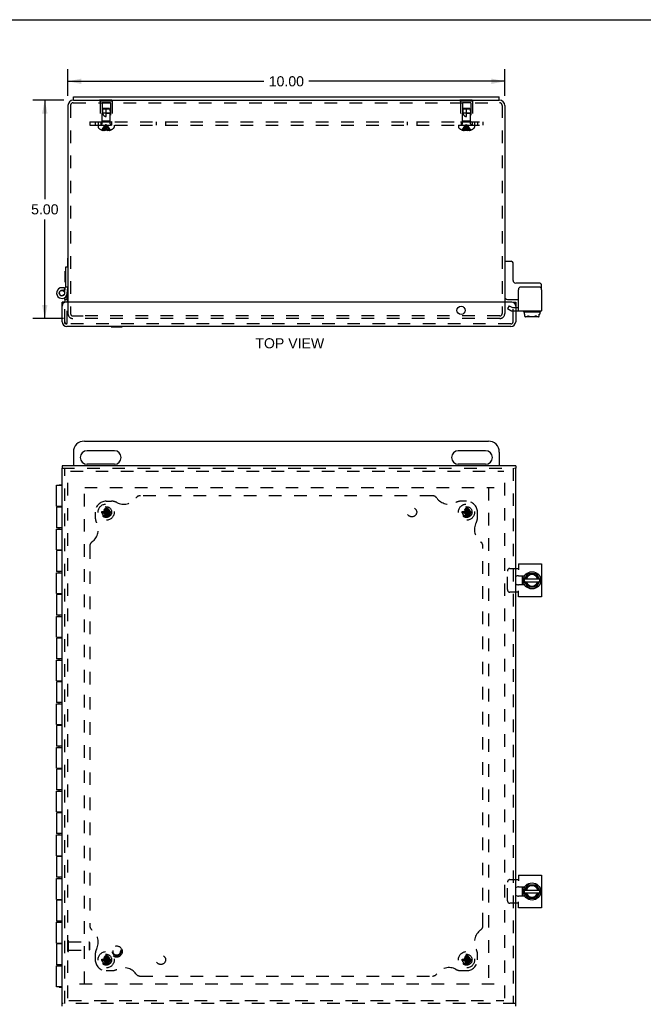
# Model space of a CAD drawing. Header units: inches. Extents: x 0 to 52.3, y 0 to 33.8.
# Tile 3 of 6: x 11.9 to 26.2, y 11.3 to 33.8. Entities that reach past the tile are written whole.
import ezdxf

# ---------------------------------------------------------------- set-up
doc = ezdxf.new("R2010")
doc.units = ezdxf.units.IN
doc.header["$LTSCALE"] = 2.876923
doc.header["$MEASUREMENT"] = 0
doc.linetypes.add('HIDDEN', pattern=[0.2, 0.1, -0.1])
doc.layers.get('0').update_dxf_attribs({"linetype": 'CONTINUOUS'})
for name, color, linetype in [('DEFAULT_2', 8, 'HIDDEN'), ('DIMENSIONS', 7, 'CONTINUOUS'), ('DOOR_ASSEMBLY', 7, 'CONTINUOUS'), ('SUBPANEL', 7, 'CONTINUOUS')]:
    doc.layers.add(name, color=color, linetype=linetype)
doc.styles.get("Standard").update_dxf_attribs({"font": 'arial.ttf'})
doc.dimstyles.new('DIMSTYLE_1', dxfattribs={"dimtxt": 0.230769, "dimasz": 0.307692, "dimexe": 0.09, "dimexo": 0.07, "dimgap": 0.0375, "dimtad": 0, "dimtih": 1, "dimtoh": 1, "dimzin": 4, "dimdsep": 46, "dimtxsty": 'Standard', "dimblk": '_FILLED', "dimblk1": '_FILLED', "dimblk2": '_FILLED', "dimcen": 0.09, "dimazin": 1, "dimtfac": 1, "dimtdec": 3, "dimtofl": 0, "dimtmove": 0, "dimatfit": 3, "dimldrblk": '_FILLED', "dimfxl": 0, "dimtolj": 1, "dimtzin": 4, "dimarcsym": 0})

# ---------------------------------------------------------------- blocks, each defined once
blk = doc.blocks.new('_FILLED')
at = {"color": 0, "linetype": 'ByBlock'}
blk.add_solid([(0, 0), (-1, 0.2), (-1, -0.2)], dxfattribs=at)
blk = doc.blocks.new('*D4')
at = {"layer": 'DIMENSIONS', "color": 2, "linetype": 'Continuous'}
for p, q in [((12.886, 32.004), (12.175, 32.004)), ((12.452, 32.004), (12.452, 29.734)), ((12.452, 27.004), (12.452, 29.273)), ((12.878, 27.004), (12.175, 27.004))]:
    blk.add_line(p, q, dxfattribs=at)
at = {"layer": 'DIMENSIONS', "color": 2, "linetype": 'Continuous', "xscale": 0.3076923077, "yscale": 0.3076923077, "zscale": 0.3076923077}
for p, rotation in [((12.452, 32.004), 90), ((12.452, 27.004), 270)]:
    blk.add_blockref('_FILLED', p, dxfattribs=dict(at, rotation=rotation))
at = {"layer": 'DIMENSIONS', "color": 2, "linetype": 'Continuous', "insert": (12.452, 29.619), "char_height": 0.2308, "width": 0.62711, "attachment_point": 2, "line_spacing_factor": 0.9}
blk.add_mtext('5.00', dxfattribs=at)
blk = doc.blocks.new('*D10')
at = {"layer": 'DIMENSIONS', "color": 2, "linetype": 'Continuous'}
for p, q in [((12.982, 32.099), (12.982, 32.713)), ((22.982, 32.099), (22.982, 32.713)), ((12.982, 32.436), (17.463, 32.436)), ((22.982, 32.436), (18.5, 32.436))]:
    blk.add_line(p, q, dxfattribs=at)
at = {"layer": 'DIMENSIONS', "color": 2, "linetype": 'Continuous', "xscale": 0.3076923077, "yscale": 0.3076923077, "zscale": 0.3076923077, "rotation": 180}
blk.add_blockref('_FILLED', (12.982, 32.436), dxfattribs=at)
at = {"layer": 'DIMENSIONS', "color": 2, "linetype": 'Continuous', "xscale": 0.3076923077, "yscale": 0.3076923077, "zscale": 0.3076923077}
blk.add_blockref('_FILLED', (22.982, 32.436), dxfattribs=at)
at = {"layer": 'DIMENSIONS', "color": 2, "linetype": 'Continuous', "insert": (17.982, 32.551), "char_height": 0.2308, "width": 0.80641, "attachment_point": 2, "line_spacing_factor": 0.9}
blk.add_mtext('10.00', dxfattribs=at)

msp = doc.modelspace()

# ---------------------------------------------------------------- linework, layer by layer
at = {"color": 7, "linetype": 'Continuous'}
for p, q in [((0, 33.846), (52.308, 33.846)), ((13.107, 32.004), (13.107, 32.079)), ((22.857, 32.004), (22.857, 32.079)), ((13.107, 32.004), (22.857, 32.004)), ((12.978, 28.181), (12.978, 28.382)), ((12.978, 28.382), (12.982, 28.382)), ((22.992, 28.316), (23.132, 28.316)), ((23.172, 27.876), (23.172, 28.276)), ((23.177, 28.163), (23.172, 28.163)), ((23.177, 27.907), (23.177, 28.163)), ((23.177, 27.907), (23.172, 27.907)), ((23.765, 27.816), (23.232, 27.816)), ((23.825, 27.664), (23.825, 27.756)), ((23.042, 27.441), (23.294, 27.441)), ((23.232, 27.253), (23.294, 27.253)), ((23.409, 27.164), (23.409, 27.168)), ((23.419, 27.154), (23.795, 27.154)), ((23.428, 27.154), (23.428, 27.105)), ((23.428, 27.105), (23.444, 27.105)), ((23.444, 27.052), (23.444, 27.105)), ((23.769, 27.105), (23.786, 27.105)), ((23.769, 27.052), (23.769, 27.105)), ((23.786, 27.154), (23.786, 27.105)), ((23.805, 27.164), (23.805, 27.168)), ((23.748, 27.044), (23.466, 27.044)), ((13.357, 24.196), (22.607, 24.196)), ((13.107, 23.946), (13.107, 23.634)), ((13.419, 23.978), (14.044, 23.978)), ((21.919, 23.978), (22.544, 23.978)), ((22.857, 23.946), (22.857, 23.634)), ((14.044, 23.665), (13.419, 23.665)), ((22.544, 23.665), (21.919, 23.665)), ((23.388, 20.904), (23.388, 21.114)), ((23.429, 21.014), (23.513, 21.16)), ((23.513, 20.857), (23.429, 21.004)), ((23.444, 21.041), (23.769, 21.041)), ((23.444, 20.977), (23.769, 20.977)), ((23.522, 21.165), (23.691, 21.165)), ((23.7, 21.16), (23.785, 21.014)), ((23.785, 21.004), (23.7, 20.857)), ((23.691, 20.852), (23.522, 20.852)), ((23.388, 13.779), (23.388, 13.989)), ((23.429, 13.889), (23.513, 14.035)), ((23.522, 14.04), (23.691, 14.04)), ((23.7, 14.035), (23.785, 13.889)), ((23.513, 13.732), (23.429, 13.879)), ((23.444, 13.916), (23.769, 13.916)), ((23.444, 13.852), (23.769, 13.852)), ((23.785, 13.879), (23.7, 13.732)), ((23.691, 13.727), (23.522, 13.727))]:
    msp.add_line(p, q, dxfattribs=at)
at = {"color": 3, "linetype": 'Continuous'}
for p, q in [((13.107, 32.079), (22.857, 32.079)), ((12.982, 31.884), (12.982, 27.379)), ((13.107, 32.004), (13.102, 32.004)), ((22.862, 32.004), (22.857, 32.004)), ((22.982, 31.884), (22.982, 27.379)), ((23.294, 27.178), (23.294, 27.664)), ((23.765, 27.724), (23.354, 27.724)), ((23.825, 27.664), (23.825, 27.178)), ((23.232, 27.178), (23.825, 27.178)), ((23.232, 21.28), (23.294, 21.28)), ((23.294, 21.384), (23.825, 21.384)), ((23.294, 21.384), (23.294, 21.249)), ((23.825, 21.384), (23.825, 20.634)), ((23.297, 21.114), (23.439, 21.114)), ((23.294, 20.634), (23.294, 20.769)), ((23.439, 20.904), (23.297, 20.904)), ((23.294, 20.738), (23.232, 20.738)), ((23.825, 20.634), (23.294, 20.634)), ((23.294, 14.259), (23.825, 14.259)), ((23.294, 14.259), (23.294, 14.124)), ((23.825, 14.259), (23.825, 13.509)), ((23.232, 14.155), (23.294, 14.155)), ((23.297, 13.989), (23.439, 13.989)), ((23.439, 13.779), (23.297, 13.779)), ((23.294, 13.613), (23.232, 13.613)), ((23.294, 13.509), (23.294, 13.644)), ((23.825, 13.509), (23.294, 13.509))]:
    msp.add_line(p, q, dxfattribs=at)
at = {"color": 7, "linetype": 'Continuous'}
for points in [[(23.444, 27.052), (23.447, 27.051), (23.449, 27.05), (23.452, 27.049), (23.454, 27.049), (23.456, 27.048), (23.459, 27.048), (23.461, 27.048), (23.464, 27.047), (23.466, 27.047), (23.469, 27.047), (23.471, 27.047), (23.474, 27.047), (23.476, 27.047), (23.479, 27.047), (23.481, 27.048), (23.484, 27.048), (23.487, 27.049), (23.489, 27.049), (23.492, 27.05), (23.494, 27.051), (23.497, 27.051), (23.499, 27.053), (23.502, 27.054), (23.504, 27.055), (23.507, 27.057), (23.509, 27.059), (23.511, 27.061), (23.513, 27.064)], [(23.513, 27.064), (23.514, 27.064), (23.515, 27.065), (23.515, 27.065), (23.516, 27.065), (23.517, 27.066), (23.518, 27.065), (23.519, 27.065), (23.52, 27.065), (23.521, 27.064), (23.522, 27.064)], [(23.522, 27.064), (23.527, 27.061), (23.531, 27.059), (23.536, 27.057), (23.541, 27.055), (23.546, 27.054), (23.551, 27.052), (23.556, 27.051), (23.562, 27.05), (23.567, 27.05), (23.572, 27.049), (23.578, 27.048), (23.583, 27.048), (23.589, 27.048), (23.594, 27.047), (23.599, 27.047), (23.605, 27.047), (23.61, 27.047), (23.615, 27.047), (23.62, 27.047), (23.625, 27.048), (23.63, 27.048), (23.635, 27.048), (23.64, 27.049), (23.644, 27.049), (23.649, 27.05), (23.654, 27.051), (23.659, 27.052), (23.664, 27.053), (23.668, 27.054), (23.673, 27.055), (23.678, 27.057), (23.682, 27.059), (23.687, 27.061), (23.691, 27.064)], [(23.7, 27.064), (23.699, 27.064), (23.699, 27.065), (23.698, 27.065), (23.697, 27.065), (23.696, 27.066), (23.695, 27.065), (23.694, 27.065), (23.693, 27.065), (23.692, 27.064), (23.691, 27.064)], [(23.7, 27.064), (23.702, 27.061), (23.704, 27.059), (23.707, 27.057), (23.709, 27.055), (23.712, 27.053), (23.715, 27.052), (23.719, 27.051), (23.722, 27.05), (23.726, 27.049), (23.73, 27.048), (23.734, 27.048), (23.738, 27.047), (23.742, 27.047), (23.746, 27.047), (23.75, 27.048), (23.754, 27.048), (23.758, 27.049), (23.762, 27.05), (23.766, 27.051), (23.769, 27.052)], [(23.444, 27.052), (23.446, 27.051), (23.448, 27.05), (23.45, 27.049), (23.452, 27.048), (23.455, 27.047), (23.457, 27.046), (23.459, 27.045), (23.461, 27.045), (23.464, 27.044), (23.466, 27.044)], [(23.748, 27.044), (23.751, 27.045), (23.755, 27.046), (23.759, 27.047), (23.762, 27.048), (23.766, 27.05), (23.769, 27.052)]]:
    msp.add_lwpolyline(points, dxfattribs=at)
for centre in [(23.607, 21.009), (23.607, 13.884)]:
    msp.add_circle(centre, 0.198, dxfattribs=at)
at = {"color": 3, "linetype": 'Continuous'}
for centre, radius, start, end in [((13.102, 31.884), 0.12, 90, 180), ((22.862, 31.884), 0.12, 0, 90), ((23.354, 27.664), 0.06, 90, 180), ((23.765, 27.664), 0.06, 0, 90), ((23.297, 21.009), 0.105, 90, 128.2859), ((23.297, 21.009), 0.105, 231.7141, 270), ((23.297, 13.884), 0.105, 90, 128.2859), ((23.297, 13.884), 0.105, 231.7141, 270)]:
    msp.add_arc(centre, radius, start, end, dxfattribs=at)
at = {"color": 7, "linetype": 'Continuous'}
for centre, radius, start, end in [((22.992, 28.306), 0.01, 90, 180), ((23.132, 28.276), 0.04, 0, 90), ((23.232, 27.876), 0.06, 180, 270), ((23.765, 27.756), 0.06, 0, 90), ((23.042, 27.501), 0.06, 180, 270), ((23.419, 27.168), 0.01, 90, 180), ((23.419, 27.164), 0.01, 180, 270), ((23.795, 27.168), 0.01, 0, 90), ((23.795, 27.164), 0.01, 270, 360), ((13.357, 23.946), 0.25, 90, 180), ((22.607, 23.946), 0.25, 0, 90), ((13.419, 23.821), 0.156, 90, 270), ((14.044, 23.821), 0.156, 270, 90), ((21.919, 23.821), 0.156, 90, 270), ((22.544, 23.821), 0.156, 270, 90), ((23.607, 21.009), 0.234, 153.3658, 158.9605), ((23.438, 21.009), 0.01, 150, 210), ((23.607, 21.009), 0.144, 12.7971, 167.2029), ((23.607, 21.009), 0.144, 192.7971, 347.2029), ((23.607, 21.009), 0.133, 13.922, 166.078), ((23.607, 21.009), 0.133, 193.922, 346.078), ((23.522, 21.155), 0.01, 90, 150), ((23.691, 21.155), 0.01, 30, 90), ((23.776, 21.009), 0.01, 330, 30), ((23.607, 21.009), 0.234, 201.0395, 206.6342), ((23.522, 20.862), 0.01, 210, 270), ((23.691, 20.862), 0.01, 270, 330), ((23.607, 13.884), 0.234, 153.3658, 158.9605), ((23.607, 13.884), 0.144, 12.7971, 167.2029), ((23.607, 13.884), 0.133, 13.922, 166.078), ((23.522, 14.03), 0.01, 90, 150), ((23.691, 14.03), 0.01, 30, 90), ((23.607, 13.884), 0.234, 201.0395, 206.6342), ((23.438, 13.884), 0.01, 150, 210), ((23.607, 13.884), 0.144, 192.7971, 347.2029), ((23.607, 13.884), 0.133, 193.922, 346.078), ((23.776, 13.884), 0.01, 330, 30), ((23.522, 13.737), 0.01, 210, 270), ((23.691, 13.737), 0.01, 270, 330)]:
    msp.add_arc(centre, radius, start, end, dxfattribs=at)
at = {"layer": 'DEFAULT_2', "color": 8, "linetype": 'HIDDEN'}
for p, q in [((13.042, 31.884), (13.042, 27.116)), ((13.102, 31.944), (22.862, 31.944)), ((13.701, 32.009), (13.701, 31.988)), ((13.701, 32.009), (14.013, 32.009)), ((13.701, 31.988), (14.013, 31.988)), ((13.717, 31.988), (13.717, 31.509)), ((13.762, 31.946), (13.762, 31.519)), ((13.952, 31.946), (13.762, 31.946)), ((13.772, 31.799), (13.763, 31.709)), ((13.783, 31.809), (13.772, 31.799)), ((13.772, 31.799), (13.777, 31.804)), ((13.942, 31.799), (13.772, 31.799)), ((13.777, 31.804), (13.783, 31.809)), ((13.931, 31.809), (13.783, 31.809)), ((13.857, 32.009), (13.857, 31.988)), ((13.857, 31.629), (13.857, 31.809)), ((13.931, 31.809), (13.942, 31.799)), ((13.942, 31.799), (13.951, 31.709)), ((13.952, 31.946), (13.952, 31.519)), ((13.997, 31.988), (13.997, 31.509)), ((14.013, 32.009), (14.013, 31.988)), ((21.951, 32.009), (22.263, 32.009)), ((21.951, 32.009), (21.951, 31.988)), ((21.951, 31.988), (22.263, 31.988)), ((21.967, 31.988), (21.967, 31.509)), ((22.202, 31.946), (22.012, 31.946)), ((22.012, 31.946), (22.012, 31.519)), ((22.022, 31.799), (22.013, 31.709)), ((22.033, 31.809), (22.022, 31.799)), ((22.022, 31.799), (22.027, 31.804)), ((22.192, 31.799), (22.022, 31.799)), ((22.027, 31.804), (22.033, 31.809)), ((22.181, 31.809), (22.033, 31.809)), ((22.107, 32.009), (22.107, 31.988)), ((22.107, 31.629), (22.107, 31.809)), ((22.181, 31.809), (22.192, 31.799)), ((22.192, 31.799), (22.201, 31.709)), ((22.202, 31.946), (22.202, 31.519)), ((22.247, 31.988), (22.247, 31.509)), ((22.263, 32.009), (22.263, 31.988)), ((22.922, 31.884), (22.922, 27.116)), ((13.763, 31.462), (13.763, 31.709)), ((13.951, 31.709), (13.763, 31.709)), ((13.857, 31.709), (13.951, 31.709)), ((13.951, 31.462), (13.951, 31.709)), ((22.201, 31.709), (22.013, 31.709)), ((22.013, 31.462), (22.013, 31.709)), ((22.107, 31.709), (22.201, 31.709)), ((22.201, 31.462), (22.201, 31.709)), ((13.67, 31.434), (13.67, 31.387)), ((13.67, 31.434), (14.043, 31.434)), ((13.717, 31.509), (13.997, 31.509)), ((13.762, 31.519), (13.752, 31.509)), ((13.952, 31.519), (13.762, 31.519)), ((13.841, 31.32), (13.843, 31.343)), ((13.865, 31.385), (13.863, 31.405)), ((13.868, 31.364), (13.865, 31.385)), ((13.87, 31.342), (13.868, 31.364)), ((13.872, 31.32), (13.87, 31.343)), ((13.952, 31.519), (13.962, 31.509)), ((14.043, 31.434), (14.043, 31.387)), ((21.92, 31.434), (22.293, 31.434)), ((21.92, 31.434), (21.92, 31.387)), ((21.967, 31.509), (22.247, 31.509)), ((22.012, 31.519), (22.002, 31.509)), ((22.202, 31.519), (22.012, 31.519)), ((22.091, 31.32), (22.093, 31.343)), ((22.115, 31.385), (22.113, 31.405)), ((22.118, 31.364), (22.115, 31.385)), ((22.12, 31.342), (22.118, 31.364)), ((22.122, 31.32), (22.12, 31.343)), ((22.202, 31.519), (22.212, 31.509)), ((22.293, 31.434), (22.293, 31.387)), ((13.757, 31.321), (13.757, 31.32)), ((13.757, 31.321), (13.758, 31.32)), ((13.841, 31.32), (13.758, 31.32)), ((13.788, 31.32), (13.788, 31.31)), ((13.822, 31.32), (13.822, 31.305)), ((13.841, 31.321), (13.841, 31.32)), ((13.841, 31.32), (13.841, 31.31)), ((13.872, 31.321), (13.872, 31.32)), ((13.872, 31.32), (13.872, 31.31)), ((13.955, 31.32), (13.872, 31.32)), ((13.872, 31.31), (13.875, 31.309)), ((13.892, 31.32), (13.892, 31.305)), ((13.925, 31.32), (13.925, 31.31)), ((13.955, 31.32), (13.956, 31.321)), ((13.956, 31.321), (13.956, 31.32)), ((22.007, 31.321), (22.007, 31.32)), ((22.008, 31.32), (22.007, 31.321)), ((22.091, 31.32), (22.008, 31.32)), ((22.038, 31.32), (22.038, 31.31)), ((22.072, 31.32), (22.072, 31.305)), ((22.091, 31.321), (22.091, 31.32)), ((22.091, 31.32), (22.091, 31.31)), ((22.117, 31.32), (22.112, 31.32)), ((22.117, 31.32), (22.122, 31.321)), ((22.122, 31.321), (22.122, 31.32)), ((22.205, 31.32), (22.122, 31.32)), ((22.122, 31.32), (22.122, 31.31)), ((22.142, 31.32), (22.142, 31.305)), ((22.175, 31.32), (22.175, 31.31)), ((22.206, 31.321), (22.205, 31.32)), ((22.206, 31.321), (22.206, 31.32)), ((12.982, 27.379), (12.982, 27.116)), ((22.982, 27.379), (22.982, 27.116)), ((23.082, 27.296), (23.044, 27.231)), ((23.082, 27.296), (23.156, 27.253)), ((13.094, 27.064), (13.332, 27.064)), ((22.87, 27.064), (13.332, 27.064)), ((23.044, 27.231), (23.119, 27.188)), ((23.156, 27.253), (23.232, 27.253)), ((23.156, 27.178), (23.232, 27.178)), ((22.87, 27.004), (13.094, 27.004)), ((12.982, 11.444), (12.982, 23.487)), ((13.042, 23.509), (22.96, 23.509)), ((22.982, 11.444), (22.982, 23.449)), ((13.357, 11.767), (13.357, 23.27)), ((13.365, 23.134), (22.743, 23.134)), ((22.607, 23.126), (22.607, 11.767)), ((13.757, 22.587), (13.956, 22.556)), ((13.757, 22.587), (13.758, 22.587)), ((13.757, 22.556), (13.956, 22.587)), ((13.758, 22.556), (13.757, 22.556)), ((13.758, 22.587), (13.788, 22.587)), ((13.788, 22.556), (13.758, 22.556)), ((13.857, 22.571), (13.783, 22.571)), ((13.788, 22.587), (13.822, 22.606)), ((13.788, 22.587), (13.925, 22.556)), ((13.788, 22.556), (13.925, 22.587)), ((13.822, 22.537), (13.788, 22.556)), ((13.822, 22.606), (13.841, 22.64)), ((13.822, 22.537), (13.892, 22.606)), ((13.892, 22.537), (13.822, 22.606)), ((13.841, 22.67), (13.841, 22.671)), ((13.841, 22.472), (13.872, 22.671)), ((13.872, 22.472), (13.841, 22.671)), ((13.841, 22.64), (13.841, 22.67)), ((13.841, 22.503), (13.872, 22.64)), ((13.872, 22.503), (13.841, 22.64)), ((13.857, 22.477), (13.857, 22.571)), ((13.872, 22.671), (13.872, 22.67)), ((13.872, 22.67), (13.872, 22.64)), ((13.872, 22.64), (13.892, 22.606)), ((13.892, 22.606), (13.925, 22.587)), ((13.925, 22.556), (13.892, 22.537)), ((13.925, 22.587), (13.955, 22.587)), ((13.955, 22.556), (13.925, 22.556)), ((13.955, 22.587), (13.956, 22.587)), ((13.956, 22.556), (13.955, 22.556)), ((22.007, 22.556), (22.206, 22.587)), ((22.007, 22.587), (22.008, 22.587)), ((22.007, 22.587), (22.206, 22.556)), ((22.008, 22.556), (22.007, 22.556)), ((22.008, 22.587), (22.038, 22.587)), ((22.038, 22.556), (22.008, 22.556)), ((22.107, 22.571), (22.033, 22.571)), ((22.038, 22.587), (22.072, 22.606)), ((22.038, 22.556), (22.175, 22.587)), ((22.038, 22.587), (22.175, 22.556)), ((22.072, 22.537), (22.038, 22.556)), ((22.072, 22.606), (22.091, 22.64)), ((22.072, 22.537), (22.142, 22.606)), ((22.142, 22.537), (22.072, 22.606)), ((22.091, 22.472), (22.122, 22.671)), ((22.091, 22.67), (22.091, 22.671)), ((22.122, 22.472), (22.091, 22.671)), ((22.091, 22.64), (22.091, 22.67)), ((22.091, 22.503), (22.122, 22.64)), ((22.122, 22.503), (22.091, 22.64)), ((22.107, 22.477), (22.107, 22.571)), ((22.122, 22.671), (22.122, 22.67)), ((22.122, 22.67), (22.122, 22.64)), ((22.122, 22.64), (22.142, 22.606)), ((22.142, 22.606), (22.175, 22.587)), ((22.175, 22.556), (22.142, 22.537)), ((22.175, 22.587), (22.205, 22.587)), ((22.205, 22.556), (22.175, 22.556)), ((22.205, 22.587), (22.206, 22.587)), ((22.206, 22.556), (22.205, 22.556)), ((13.841, 22.503), (13.822, 22.537)), ((13.841, 22.473), (13.841, 22.503)), ((13.841, 22.472), (13.841, 22.473)), ((13.892, 22.537), (13.872, 22.503)), ((13.872, 22.503), (13.872, 22.473)), ((13.872, 22.473), (13.872, 22.472)), ((22.091, 22.503), (22.072, 22.537)), ((22.091, 22.473), (22.091, 22.503)), ((22.091, 22.472), (22.091, 22.473)), ((22.142, 22.537), (22.122, 22.503)), ((22.122, 22.503), (22.122, 22.473)), ((22.122, 22.473), (22.122, 22.472)), ((23.044, 20.798), (23.044, 21.22)), ((23.096, 21.28), (23.232, 21.28)), ((23.232, 20.738), (23.096, 20.738)), ((23.044, 13.673), (23.044, 14.095)), ((23.096, 14.155), (23.232, 14.155)), ((23.232, 13.613), (23.096, 13.613)), ((12.978, 12.506), (12.978, 12.762)), ((12.978, 12.762), (12.996, 12.762)), ((12.996, 12.506), (12.996, 12.762)), ((12.996, 12.728), (13.468, 12.728)), ((13.478, 12.718), (13.468, 12.728)), ((13.468, 12.728), (13.468, 12.54)), ((13.478, 12.718), (13.478, 12.55)), ((12.978, 12.506), (12.996, 12.506)), ((12.996, 12.54), (13.468, 12.54)), ((13.478, 12.55), (13.468, 12.54)), ((13.872, 12.222), (13.841, 12.421)), ((13.841, 12.42), (13.841, 12.421)), ((13.841, 12.222), (13.872, 12.421)), ((13.841, 12.39), (13.841, 12.42)), ((13.872, 12.421), (13.872, 12.42)), ((13.872, 12.42), (13.872, 12.39)), ((22.122, 12.222), (22.091, 12.421)), ((22.091, 12.42), (22.091, 12.421)), ((22.091, 12.222), (22.122, 12.421)), ((22.091, 12.39), (22.091, 12.42)), ((22.122, 12.421), (22.122, 12.42)), ((22.122, 12.42), (22.122, 12.39)), ((13.757, 12.337), (13.956, 12.306)), ((13.757, 12.337), (13.758, 12.337)), ((13.757, 12.306), (13.956, 12.337)), ((13.758, 12.306), (13.757, 12.306)), ((13.758, 12.337), (13.788, 12.337)), ((13.788, 12.306), (13.758, 12.306)), ((13.857, 12.321), (13.783, 12.321)), ((13.788, 12.337), (13.822, 12.356)), ((13.788, 12.337), (13.925, 12.306)), ((13.788, 12.306), (13.925, 12.337)), ((13.822, 12.287), (13.788, 12.306)), ((13.822, 12.356), (13.841, 12.39)), ((13.892, 12.287), (13.822, 12.356)), ((13.822, 12.287), (13.892, 12.356)), ((13.841, 12.253), (13.822, 12.287)), ((13.872, 12.253), (13.841, 12.39)), ((13.841, 12.253), (13.872, 12.39)), ((13.841, 12.223), (13.841, 12.253)), ((13.841, 12.222), (13.841, 12.223)), ((13.857, 12.227), (13.857, 12.321)), ((13.872, 12.39), (13.892, 12.356)), ((13.892, 12.287), (13.872, 12.253)), ((13.872, 12.253), (13.872, 12.223)), ((13.872, 12.223), (13.872, 12.222)), ((13.892, 12.356), (13.925, 12.337)), ((13.925, 12.306), (13.892, 12.287)), ((13.925, 12.337), (13.955, 12.337)), ((13.955, 12.306), (13.925, 12.306)), ((13.955, 12.337), (13.956, 12.337)), ((13.956, 12.306), (13.955, 12.306)), ((22.007, 12.306), (22.206, 12.337)), ((22.007, 12.337), (22.008, 12.337)), ((22.007, 12.337), (22.206, 12.306)), ((22.008, 12.306), (22.007, 12.306)), ((22.008, 12.337), (22.038, 12.337)), ((22.038, 12.306), (22.008, 12.306)), ((22.107, 12.321), (22.033, 12.321)), ((22.038, 12.337), (22.072, 12.356)), ((22.038, 12.306), (22.175, 12.337)), ((22.038, 12.337), (22.175, 12.306)), ((22.072, 12.287), (22.038, 12.306)), ((22.072, 12.356), (22.091, 12.39)), ((22.072, 12.356), (22.142, 12.287)), ((22.072, 12.287), (22.142, 12.356)), ((22.091, 12.253), (22.072, 12.287)), ((22.122, 12.253), (22.091, 12.39)), ((22.091, 12.253), (22.122, 12.39)), ((22.091, 12.223), (22.091, 12.253)), ((22.091, 12.222), (22.091, 12.223)), ((22.107, 12.227), (22.107, 12.321)), ((22.122, 12.39), (22.142, 12.356)), ((22.142, 12.287), (22.122, 12.253)), ((22.122, 12.253), (22.122, 12.223)), ((22.122, 12.223), (22.122, 12.222)), ((22.142, 12.356), (22.175, 12.337)), ((22.175, 12.306), (22.142, 12.287)), ((22.175, 12.337), (22.205, 12.337)), ((22.205, 12.306), (22.175, 12.306)), ((22.205, 12.337), (22.206, 12.337)), ((22.206, 12.306), (22.205, 12.306)), ((22.743, 11.759), (13.221, 11.759)), ((13.004, 11.384), (22.96, 11.384))]:
    msp.add_line(p, q, dxfattribs=at)
for points in [[(13.772, 31.799), (13.771, 31.787), (13.77, 31.776), (13.77, 31.764), (13.77, 31.752), (13.77, 31.741), (13.77, 31.729), (13.771, 31.719), (13.773, 31.709)], [(22.022, 31.799), (22.021, 31.787), (22.02, 31.776), (22.02, 31.764), (22.02, 31.752), (22.02, 31.741), (22.02, 31.729), (22.021, 31.719), (22.023, 31.709)], [(13.773, 31.709), (13.775, 31.701), (13.777, 31.694), (13.78, 31.688), (13.782, 31.682), (13.785, 31.676), (13.788, 31.671), (13.791, 31.666), (13.794, 31.662), (13.797, 31.658), (13.8, 31.655), (13.803, 31.651), (13.806, 31.648), (13.809, 31.646), (13.813, 31.643), (13.816, 31.641), (13.819, 31.639), (13.822, 31.637), (13.826, 31.635), (13.829, 31.634), (13.833, 31.633), (13.837, 31.631), (13.841, 31.63), (13.845, 31.63), (13.849, 31.629), (13.853, 31.629), (13.857, 31.629)], [(22.023, 31.709), (22.025, 31.701), (22.027, 31.694), (22.03, 31.688), (22.032, 31.682), (22.035, 31.676), (22.038, 31.671), (22.041, 31.666), (22.044, 31.662), (22.047, 31.658), (22.05, 31.655), (22.053, 31.651), (22.056, 31.648), (22.059, 31.646), (22.063, 31.643), (22.066, 31.641), (22.069, 31.639), (22.072, 31.637), (22.076, 31.635), (22.079, 31.634), (22.083, 31.633), (22.087, 31.631), (22.091, 31.63), (22.095, 31.63), (22.099, 31.629), (22.103, 31.629), (22.107, 31.629)], [(13.757, 31.321), (13.771, 31.343), (13.786, 31.364), (13.802, 31.385), (13.819, 31.405), (13.837, 31.425), (13.857, 31.444)], [(13.788, 31.32), (13.798, 31.342), (13.808, 31.364), (13.819, 31.385), (13.831, 31.405), (13.843, 31.425), (13.857, 31.444)], [(13.822, 31.32), (13.827, 31.342), (13.832, 31.364), (13.837, 31.385), (13.843, 31.405), (13.85, 31.425), (13.857, 31.444)], [(13.843, 31.342), (13.846, 31.364), (13.848, 31.385), (13.851, 31.405), (13.854, 31.425), (13.857, 31.444)], [(13.846, 31.364), (13.848, 31.385), (13.851, 31.405), (13.854, 31.425), (13.857, 31.444)], [(13.863, 31.405), (13.86, 31.425), (13.857, 31.444)], [(13.863, 31.405), (13.86, 31.425), (13.857, 31.444)], [(13.892, 31.32), (13.887, 31.342), (13.882, 31.364), (13.876, 31.385), (13.87, 31.405), (13.864, 31.425), (13.857, 31.444)], [(13.925, 31.32), (13.916, 31.342), (13.906, 31.364), (13.894, 31.385), (13.883, 31.405), (13.87, 31.425), (13.857, 31.444)], [(13.956, 31.321), (13.942, 31.343), (13.927, 31.364), (13.911, 31.385), (13.894, 31.405), (13.876, 31.425), (13.857, 31.444)], [(22.007, 31.321), (22.021, 31.343), (22.036, 31.364), (22.052, 31.385), (22.069, 31.405), (22.087, 31.425), (22.107, 31.444)], [(22.038, 31.32), (22.048, 31.342), (22.058, 31.364), (22.069, 31.385), (22.081, 31.405), (22.093, 31.425), (22.107, 31.444)], [(22.072, 31.32), (22.077, 31.342), (22.082, 31.364), (22.087, 31.385), (22.093, 31.405), (22.1, 31.425), (22.107, 31.444)], [(22.093, 31.342), (22.096, 31.364), (22.098, 31.385), (22.101, 31.405), (22.104, 31.425), (22.107, 31.444)], [(22.096, 31.364), (22.098, 31.385), (22.101, 31.405), (22.104, 31.425), (22.107, 31.444)], [(22.113, 31.405), (22.11, 31.425), (22.107, 31.444)], [(22.113, 31.405), (22.11, 31.425), (22.107, 31.444)], [(22.206, 31.321), (22.192, 31.343), (22.177, 31.364), (22.161, 31.385), (22.144, 31.405), (22.126, 31.425), (22.107, 31.444)], [(22.175, 31.32), (22.166, 31.342), (22.156, 31.364), (22.144, 31.385), (22.133, 31.405), (22.12, 31.425), (22.107, 31.444)], [(22.142, 31.32), (22.137, 31.342), (22.132, 31.364), (22.126, 31.385), (22.12, 31.405), (22.114, 31.425), (22.107, 31.444)], [(13.822, 31.305), (13.818, 31.306), (13.814, 31.306), (13.81, 31.306), (13.806, 31.307), (13.801, 31.308), (13.797, 31.308), (13.793, 31.309), (13.788, 31.31)], [(13.841, 31.31), (13.839, 31.309), (13.836, 31.308), (13.834, 31.308), (13.831, 31.307), (13.829, 31.306), (13.827, 31.306), (13.824, 31.306), (13.822, 31.305)], [(13.872, 31.321), (13.867, 31.32), (13.862, 31.32), (13.857, 31.32), (13.852, 31.32), (13.846, 31.32), (13.841, 31.321)], [(13.892, 31.305), (13.889, 31.306), (13.887, 31.306), (13.884, 31.306), (13.882, 31.307), (13.879, 31.308), (13.877, 31.308), (13.875, 31.309)], [(13.925, 31.31), (13.921, 31.309), (13.916, 31.308), (13.912, 31.308), (13.908, 31.307), (13.904, 31.306), (13.9, 31.306), (13.896, 31.306), (13.892, 31.305)], [(22.072, 31.305), (22.068, 31.306), (22.064, 31.306), (22.06, 31.306), (22.056, 31.307), (22.051, 31.308), (22.047, 31.308), (22.043, 31.309), (22.038, 31.31)], [(22.091, 31.31), (22.089, 31.309), (22.086, 31.308), (22.084, 31.308), (22.081, 31.307), (22.079, 31.306), (22.077, 31.306), (22.074, 31.306), (22.072, 31.305)], [(22.102, 31.32), (22.096, 31.32), (22.091, 31.321)], [(22.102, 31.32), (22.107, 31.32), (22.112, 31.32)], [(22.142, 31.305), (22.139, 31.306), (22.137, 31.306), (22.134, 31.306), (22.132, 31.307), (22.129, 31.308), (22.127, 31.308), (22.125, 31.309), (22.122, 31.31)], [(22.175, 31.31), (22.171, 31.309), (22.166, 31.308), (22.162, 31.308), (22.158, 31.307), (22.154, 31.306), (22.15, 31.306), (22.146, 31.306), (22.142, 31.305)], [(13.757, 22.571), (13.757, 22.574), (13.757, 22.577), (13.757, 22.579), (13.757, 22.582), (13.757, 22.584), (13.757, 22.587)], [(13.757, 22.556), (13.757, 22.559), (13.757, 22.561), (13.757, 22.564), (13.757, 22.566), (13.757, 22.569), (13.757, 22.571)], [(13.772, 22.568), (13.771, 22.564), (13.77, 22.56), (13.77, 22.555), (13.77, 22.55), (13.77, 22.545), (13.77, 22.54), (13.771, 22.535), (13.773, 22.529)], [(13.772, 22.568), (13.775, 22.569), (13.777, 22.57), (13.78, 22.571), (13.783, 22.571)], [(13.841, 22.671), (13.846, 22.671), (13.852, 22.671), (13.857, 22.671), (13.862, 22.671), (13.867, 22.671), (13.872, 22.671)], [(13.956, 22.587), (13.956, 22.584), (13.956, 22.582), (13.956, 22.579), (13.956, 22.577), (13.956, 22.574), (13.956, 22.571)], [(13.956, 22.571), (13.956, 22.569), (13.956, 22.566), (13.956, 22.564), (13.956, 22.561), (13.956, 22.559), (13.956, 22.556)], [(22.007, 22.571), (22.007, 22.574), (22.007, 22.577), (22.007, 22.579), (22.007, 22.582), (22.007, 22.584), (22.007, 22.587)], [(22.007, 22.556), (22.007, 22.559), (22.007, 22.561), (22.007, 22.564), (22.007, 22.566), (22.007, 22.569), (22.007, 22.571)], [(22.022, 22.568), (22.021, 22.564), (22.02, 22.56), (22.02, 22.555), (22.02, 22.55), (22.02, 22.545), (22.02, 22.54), (22.021, 22.535), (22.023, 22.529)], [(22.022, 22.568), (22.025, 22.569), (22.027, 22.57), (22.03, 22.571), (22.033, 22.571)], [(22.091, 22.671), (22.096, 22.671), (22.102, 22.671), (22.107, 22.671), (22.112, 22.671), (22.117, 22.671), (22.122, 22.671)], [(22.206, 22.587), (22.206, 22.584), (22.206, 22.582), (22.206, 22.579), (22.206, 22.577), (22.206, 22.574), (22.206, 22.571)], [(22.206, 22.571), (22.206, 22.569), (22.206, 22.566), (22.206, 22.564), (22.206, 22.561), (22.206, 22.559), (22.206, 22.556)], [(13.872, 22.472), (13.867, 22.472), (13.862, 22.472), (13.857, 22.472), (13.852, 22.472), (13.846, 22.472), (13.841, 22.472)], [(22.122, 22.472), (22.117, 22.472), (22.112, 22.472), (22.107, 22.472), (22.102, 22.472), (22.096, 22.472), (22.091, 22.472)], [(23.096, 21.28), (23.091, 21.28), (23.085, 21.279), (23.079, 21.277), (23.074, 21.274), (23.069, 21.271), (23.064, 21.267), (23.06, 21.263), (23.056, 21.258), (23.052, 21.252), (23.05, 21.246), (23.047, 21.24), (23.046, 21.233), (23.045, 21.227), (23.044, 21.22)], [(23.044, 20.798), (23.045, 20.791), (23.046, 20.784), (23.047, 20.778), (23.05, 20.772), (23.052, 20.766), (23.056, 20.76), (23.06, 20.755), (23.064, 20.751), (23.069, 20.747), (23.074, 20.744), (23.079, 20.741), (23.085, 20.739), (23.091, 20.738), (23.096, 20.738)], [(23.096, 14.155), (23.091, 14.155), (23.085, 14.154), (23.079, 14.152), (23.074, 14.149), (23.069, 14.146), (23.064, 14.142), (23.06, 14.138), (23.056, 14.133), (23.052, 14.127), (23.05, 14.121), (23.047, 14.115), (23.046, 14.108), (23.045, 14.102), (23.044, 14.095)], [(23.044, 13.673), (23.045, 13.666), (23.046, 13.659), (23.047, 13.653), (23.05, 13.647), (23.052, 13.641), (23.056, 13.635), (23.06, 13.63), (23.064, 13.626), (23.069, 13.622), (23.074, 13.619), (23.079, 13.616), (23.085, 13.614), (23.091, 13.613), (23.096, 13.613)], [(13.841, 12.421), (13.846, 12.421), (13.852, 12.421), (13.857, 12.421), (13.862, 12.421), (13.867, 12.421), (13.872, 12.421)], [(22.091, 12.421), (22.096, 12.421), (22.102, 12.421), (22.107, 12.421), (22.112, 12.421), (22.117, 12.421), (22.122, 12.421)], [(13.757, 12.321), (13.757, 12.324), (13.757, 12.327), (13.757, 12.329), (13.757, 12.332), (13.757, 12.334), (13.757, 12.337)], [(13.757, 12.306), (13.757, 12.309), (13.757, 12.311), (13.757, 12.314), (13.757, 12.316), (13.757, 12.319), (13.757, 12.321)], [(13.772, 12.318), (13.771, 12.314), (13.77, 12.31), (13.77, 12.305), (13.77, 12.3), (13.77, 12.295), (13.77, 12.29), (13.771, 12.285), (13.773, 12.279)], [(13.772, 12.318), (13.775, 12.319), (13.777, 12.32), (13.78, 12.321), (13.783, 12.321)], [(13.872, 12.222), (13.867, 12.222), (13.862, 12.222), (13.857, 12.222), (13.852, 12.222), (13.846, 12.222), (13.841, 12.222)], [(13.956, 12.337), (13.956, 12.334), (13.956, 12.332), (13.956, 12.329), (13.956, 12.327), (13.956, 12.324), (13.956, 12.321)], [(13.956, 12.321), (13.956, 12.319), (13.956, 12.316), (13.956, 12.314), (13.956, 12.311), (13.956, 12.309), (13.956, 12.306)], [(22.007, 12.321), (22.007, 12.324), (22.007, 12.327), (22.007, 12.329), (22.007, 12.332), (22.007, 12.334), (22.007, 12.337)], [(22.007, 12.306), (22.007, 12.309), (22.007, 12.311), (22.007, 12.314), (22.007, 12.316), (22.007, 12.319), (22.007, 12.321)], [(22.022, 12.318), (22.021, 12.314), (22.02, 12.31), (22.02, 12.305), (22.02, 12.3), (22.02, 12.295), (22.02, 12.29), (22.021, 12.285), (22.023, 12.279)], [(22.022, 12.318), (22.025, 12.319), (22.027, 12.32), (22.03, 12.321), (22.033, 12.321)], [(22.122, 12.222), (22.117, 12.222), (22.112, 12.222), (22.107, 12.222), (22.102, 12.222), (22.096, 12.222), (22.091, 12.222)], [(22.206, 12.337), (22.206, 12.334), (22.206, 12.332), (22.206, 12.329), (22.206, 12.327), (22.206, 12.324), (22.206, 12.321)], [(22.206, 12.321), (22.206, 12.319), (22.206, 12.316), (22.206, 12.314), (22.206, 12.311), (22.206, 12.309), (22.206, 12.306)]]:
    msp.add_lwpolyline(points, dxfattribs=at)
for centre, radius in [((13.857, 22.571), 0.186), ((13.857, 22.571), 0.094), ((22.107, 22.571), 0.186), ((22.107, 22.571), 0.094), ((13.857, 12.321), 0.186), ((13.857, 12.321), 0.094), ((22.107, 12.321), 0.186), ((22.107, 12.321), 0.094)]:
    msp.add_circle(centre, radius, dxfattribs=at)
for centre, radius, start, end in [((13.102, 31.884), 0.06, 90, 180), ((22.862, 31.884), 0.06, 0, 90), ((13.69, 31.387), 0.02, 180, 226.4862), ((13.857, 31.562), 0.262, 226.4862, 247.6643), ((13.734, 31.462), 0.0282, 270, 360), ((13.979, 31.462), 0.0282, 180, 270), ((13.857, 31.562), 0.262, 292.3357, 313.5138), ((14.023, 31.387), 0.02, 313.5138, 360), ((21.94, 31.387), 0.02, 180, 226.4862), ((22.107, 31.562), 0.262, 226.4862, 247.6643), ((21.984, 31.462), 0.0282, 270, 360), ((22.229, 31.462), 0.0282, 180, 270), ((22.107, 31.562), 0.262, 292.3357, 313.5138), ((22.273, 31.387), 0.02, 313.5138, 360), ((13.857, 31.562), 0.261, 247.9106, 254.8059), ((13.857, 31.562), 0.261, 285.1941, 292.0894), ((22.107, 31.562), 0.261, 247.9106, 254.8059), ((22.107, 31.562), 0.261, 285.1941, 292.0894), ((13.094, 27.116), 0.112, 180, 270), ((13.094, 27.116), 0.052, 180, 270), ((22.87, 27.116), 0.112, 270, 360), ((22.87, 27.116), 0.052, 270, 360), ((23.156, 27.253), 0.075, 240, 270), ((13.857, 22.571), 0.085, 270, 182.1618), ((13.857, 22.571), 0.074, 270, 180), ((22.107, 22.571), 0.085, 270, 182.1618), ((22.107, 22.571), 0.074, 270, 180), ((13.857, 12.321), 0.085, 270, 182.1618), ((22.107, 12.321), 0.085, 270, 182.1618), ((13.857, 12.321), 0.074, 270, 180), ((22.107, 12.321), 0.074, 270, 180)]:
    msp.add_arc(centre, radius, start, end, dxfattribs=at)
at = {"layer": 'DOOR_ASSEMBLY', "color": 7, "linetype": 'Continuous'}
for p, q in [((12.918, 27.835), (12.918, 28.091)), ((12.918, 28.091), (12.922, 28.091)), ((12.922, 28.181), (12.922, 27.719)), ((12.982, 28.181), (12.922, 28.181)), ((12.982, 28.181), (12.982, 27.719)), ((12.918, 27.835), (12.922, 27.835)), ((12.914, 27.689), (12.88, 27.639)), ((12.907, 27.581), (12.921, 27.719)), ((12.982, 27.719), (12.922, 27.719)), ((12.907, 27.379), (12.847, 27.379)), ((12.907, 27.436), (12.907, 27.482)), ((12.907, 27.436), (12.907, 27.379)), ((12.967, 27.436), (12.907, 27.436)), ((23.172, 27.379), (23.232, 27.379)), ((13.969, 26.814), (13.969, 26.819)), ((13.969, 26.814), (14.225, 26.814)), ((14.225, 26.814), (14.225, 26.819)), ((12.847, 23.634), (12.847, 23.574)), ((23.232, 23.634), (23.232, 23.574)), ((12.783, 23.191), (12.783, 23.196)), ((12.783, 23.196), (12.847, 23.196)), ((12.783, 22.688), (12.783, 22.704)), ((12.783, 22.184), (12.783, 22.208)), ((12.783, 21.688), (12.783, 21.704)), ((12.783, 21.184), (12.783, 21.208)), ((12.783, 20.688), (12.783, 20.704)), ((12.783, 20.184), (12.783, 20.208)), ((12.783, 19.688), (12.783, 19.704)), ((12.783, 19.184), (12.783, 19.208)), ((12.783, 18.688), (12.783, 18.704)), ((12.783, 18.184), (12.783, 18.208)), ((12.783, 17.688), (12.783, 17.704)), ((12.783, 17.184), (12.783, 17.208)), ((12.783, 16.688), (12.783, 16.704)), ((12.783, 16.184), (12.783, 16.208)), ((12.783, 15.688), (12.783, 15.704)), ((12.783, 15.184), (12.783, 15.208)), ((12.783, 14.688), (12.783, 14.704)), ((12.783, 14.184), (12.783, 14.208)), ((12.783, 13.688), (12.783, 13.704)), ((12.783, 13.184), (12.783, 13.208)), ((12.783, 12.688), (12.783, 12.704)), ((12.783, 12.184), (12.783, 12.204)), ((12.783, 11.696), (12.783, 11.701)), ((12.783, 11.696), (12.847, 11.696)), ((12.847, 11.259), (12.847, 11.319)), ((23.232, 11.259), (23.232, 11.319))]:
    msp.add_line(p, q, dxfattribs=at)
at = {"layer": 'DOOR_ASSEMBLY', "color": 3, "linetype": 'Continuous'}
for p, q in [((12.967, 27.575), (12.981, 27.714)), ((12.967, 27.436), (12.967, 27.575)), ((12.847, 26.931), (12.847, 27.379)), ((23.142, 27.379), (12.937, 27.379)), ((12.967, 27.436), (12.967, 27.379)), ((23.232, 27.379), (23.232, 26.931)), ((23.12, 26.819), (12.959, 26.819)), ((23.232, 23.634), (12.847, 23.634)), ((12.847, 11.319), (12.847, 23.574)), ((23.232, 11.319), (23.232, 23.574)), ((12.721, 22.704), (12.721, 23.191)), ((12.721, 23.191), (12.847, 23.191)), ((12.721, 22.704), (12.847, 22.704)), ((12.721, 22.688), (12.721, 22.208)), ((12.721, 22.688), (12.847, 22.688)), ((12.847, 22.208), (12.721, 22.208)), ((12.721, 21.704), (12.721, 22.184)), ((12.721, 22.184), (12.847, 22.184)), ((12.721, 21.704), (12.847, 21.704)), ((12.721, 21.688), (12.721, 21.208)), ((12.847, 21.688), (12.721, 21.688)), ((12.847, 21.208), (12.721, 21.208)), ((12.721, 20.704), (12.721, 21.184)), ((12.721, 21.184), (12.847, 21.184)), ((12.721, 20.704), (12.847, 20.704)), ((12.721, 20.688), (12.721, 20.208)), ((12.847, 20.688), (12.721, 20.688)), ((12.847, 20.208), (12.721, 20.208)), ((12.721, 19.704), (12.721, 20.184)), ((12.721, 20.184), (12.847, 20.184)), ((12.721, 19.704), (12.847, 19.704)), ((12.721, 19.688), (12.721, 19.208)), ((12.847, 19.688), (12.721, 19.688)), ((12.847, 19.208), (12.721, 19.208)), ((12.721, 18.704), (12.721, 19.184)), ((12.721, 19.184), (12.847, 19.184)), ((12.721, 18.704), (12.847, 18.704)), ((12.721, 18.688), (12.721, 18.208)), ((12.847, 18.688), (12.721, 18.688)), ((12.847, 18.208), (12.721, 18.208)), ((12.721, 17.704), (12.721, 18.184)), ((12.721, 18.184), (12.847, 18.184)), ((12.721, 17.704), (12.847, 17.704)), ((12.721, 17.688), (12.721, 17.208)), ((12.847, 17.688), (12.721, 17.688)), ((12.847, 17.208), (12.721, 17.208)), ((12.721, 16.704), (12.721, 17.184)), ((12.721, 17.184), (12.847, 17.184)), ((12.721, 16.704), (12.847, 16.704)), ((12.721, 16.688), (12.721, 16.208)), ((12.847, 16.688), (12.721, 16.688)), ((12.847, 16.208), (12.721, 16.208)), ((12.721, 15.704), (12.721, 16.184)), ((12.721, 16.184), (12.847, 16.184)), ((12.721, 15.704), (12.847, 15.704)), ((12.721, 15.688), (12.721, 15.208)), ((12.847, 15.688), (12.721, 15.688)), ((12.847, 15.208), (12.721, 15.208)), ((12.721, 14.704), (12.721, 15.184)), ((12.721, 15.184), (12.847, 15.184)), ((12.721, 14.704), (12.847, 14.704)), ((12.721, 14.688), (12.721, 14.208)), ((12.847, 14.688), (12.721, 14.688)), ((12.847, 14.208), (12.721, 14.208)), ((12.721, 13.704), (12.721, 14.184)), ((12.721, 14.184), (12.847, 14.184)), ((12.721, 13.704), (12.847, 13.704)), ((12.721, 13.688), (12.721, 13.208)), ((12.847, 13.688), (12.721, 13.688)), ((12.847, 13.208), (12.721, 13.208)), ((12.721, 12.704), (12.721, 13.184)), ((12.721, 13.184), (12.847, 13.184)), ((12.721, 12.704), (12.847, 12.704)), ((12.721, 12.688), (12.721, 12.204)), ((12.847, 12.688), (12.721, 12.688)), ((12.847, 12.204), (12.721, 12.204)), ((12.721, 11.701), (12.721, 12.184)), ((12.721, 12.184), (12.847, 12.184)), ((12.847, 11.701), (12.721, 11.701))]:
    msp.add_line(p, q, dxfattribs=at)
at = {"layer": 'DOOR_ASSEMBLY', "color": 8, "linetype": 'HIDDEN'}
for p, q in [((12.907, 26.931), (12.907, 27.379)), ((12.967, 26.891), (12.967, 27.379)), ((23.172, 26.931), (23.172, 27.379)), ((12.907, 26.891), (12.907, 27.081)), ((12.907, 26.891), (12.967, 26.891)), ((23.12, 26.879), (12.959, 26.879)), ((12.847, 23.574), (23.232, 23.574)), ((12.907, 11.319), (12.907, 23.574)), ((23.172, 23.574), (23.172, 11.319)), ((12.907, 11.326), (12.907, 11.513)), ((23.232, 11.319), (12.847, 11.319))]:
    msp.add_line(p, q, dxfattribs=at)
at = {"layer": 'DOOR_ASSEMBLY', "color": 7, "linetype": 'Continuous'}
msp.add_circle((12.844, 27.587), 0.0615, dxfattribs=at)
at = {"layer": 'DOOR_ASSEMBLY', "color": 3, "linetype": 'Continuous'}
msp.add_circle((21.982, 27.191), 0.0938, dxfattribs=at)
at = {"layer": 'DOOR_ASSEMBLY', "color": 8, "linetype": 'HIDDEN'}
for radius in [0.128, 0.0981, 0.094, 0.084]:
    msp.add_circle((14.097, 12.509), radius, dxfattribs=at)
at = {"layer": 'DOOR_ASSEMBLY', "color": 3, "linetype": 'Continuous'}
for centre, radius, start, end in [((12.844, 27.587), 0.123, 53.1404, 354), ((12.892, 27.723), 0.09, 354, 356.9958), ((12.937, 27.289), 0.09, 90, 180), ((23.142, 27.289), 0.09, 0, 90), ((12.959, 26.931), 0.112, 180, 270), ((23.12, 26.931), 0.112, 270, 360)]:
    msp.add_arc(centre, radius, start, end, dxfattribs=at)
at = {"layer": 'DOOR_ASSEMBLY', "color": 7, "linetype": 'Continuous'}
msp.add_arc((12.844, 27.587), 0.063, 359.9, 354, dxfattribs=at)
at = {"layer": 'DOOR_ASSEMBLY', "color": 8, "linetype": 'HIDDEN'}
for centre, start, end in [((12.959, 26.931), 180, 270), ((23.12, 26.931), 270, 360)]:
    msp.add_arc(centre, 0.052, start, end, dxfattribs=at)
at = {"layer": 'SUBPANEL', "color": 8, "linetype": 'HIDDEN'}
for p, q in [((13.482, 31.509), (13.482, 31.434)), ((13.482, 31.509), (22.482, 31.509)), ((13.482, 31.434), (22.482, 31.434)), ((13.607, 31.509), (13.607, 31.434)), ((13.676, 31.509), (13.676, 31.434)), ((13.732, 31.509), (13.732, 31.434)), ((13.982, 31.509), (13.982, 31.434)), ((14.998, 31.509), (14.998, 31.434)), ((15.216, 31.509), (15.216, 31.434)), ((20.748, 31.509), (20.748, 31.434)), ((20.966, 31.509), (20.966, 31.434)), ((21.982, 31.509), (21.982, 31.434)), ((22.232, 31.509), (22.232, 31.434)), ((22.288, 31.509), (22.288, 31.434)), ((22.357, 31.509), (22.357, 31.434)), ((22.482, 31.509), (22.482, 31.434)), ((13.857, 22.821), (13.982, 22.821)), ((21.324, 22.946), (14.639, 22.946)), ((22.107, 22.821), (21.982, 22.821)), ((13.607, 22.571), (13.607, 22.446)), ((22.357, 22.446), (22.357, 22.571)), ((13.482, 21.789), (13.482, 13.104)), ((22.482, 13.104), (22.482, 21.789)), ((13.607, 12.446), (13.607, 12.321)), ((22.357, 12.321), (22.357, 12.446)), ((13.857, 12.071), (13.982, 12.071)), ((21.982, 12.071), (22.107, 12.071)), ((14.639, 11.946), (21.324, 11.946))]:
    msp.add_line(p, q, dxfattribs=at)
for centre, radius in [((13.857, 22.571), 0.125), ((20.857, 22.571), 0.109), ((22.107, 22.571), 0.125), ((13.857, 12.321), 0.125), ((15.107, 12.321), 0.109), ((22.107, 12.321), 0.125)]:
    msp.add_circle(centre, radius, dxfattribs=at)
for centre, radius, start, end in [((13.857, 22.571), 0.25, 90, 180), ((13.982, 22.571), 0.25, 62.1089, 90), ((14.26, 23.096), 0.344, 242.1089, 324.1013), ((14.639, 22.821), 0.125, 90, 144.1013), ((21.324, 22.821), 0.125, 35.8987, 90), ((21.704, 23.096), 0.344, 215.8987, 297.8911), ((21.982, 22.571), 0.25, 90, 117.8911), ((22.107, 22.571), 0.25, 0, 90), ((13.332, 22.169), 0.344, 305.8987, 27.8911), ((13.857, 22.446), 0.25, 180, 207.8911), ((22.632, 22.169), 0.344, 152.1089, 234.1013), ((22.107, 22.446), 0.25, 332.1089, 360), ((13.607, 21.789), 0.125, 125.8987, 180), ((22.357, 21.789), 0.125, 0, 54.1013), ((13.607, 13.104), 0.125, 180, 234.1013), ((22.357, 13.104), 0.125, 305.8987, 360), ((13.332, 12.724), 0.344, 332.1089, 54.1013), ((22.632, 12.724), 0.344, 125.8987, 207.8911), ((13.857, 12.446), 0.25, 152.1089, 180), ((22.107, 12.446), 0.25, 0, 27.8911), ((13.857, 12.321), 0.25, 180, 270), ((22.107, 12.321), 0.25, 270, 360), ((13.982, 12.321), 0.25, 270, 297.8911), ((14.26, 11.796), 0.344, 35.8987, 117.8911), ((14.639, 12.071), 0.125, 215.8987, 270), ((21.324, 12.071), 0.125, 270, 324.1013), ((21.704, 11.796), 0.344, 62.1089, 144.1013), ((21.982, 12.321), 0.25, 242.1089, 270)]:
    msp.add_arc(centre, radius, start, end, dxfattribs=at)

# ---------------------------------------------------------------- texts
at = {"layer": 'DIMENSIONS', "color": 2, "linetype": 'Continuous', "insert": (18.06, 26.552), "char_height": 0.2308, "width": 1.57249, "attachment_point": 2, "line_spacing_factor": 0.9}
msp.add_mtext('TOP VIEW', dxfattribs=at)

# ---------------------------------------------------------------- dimensions: what is measured, and where the dimension line sits
at = {"layer": 'DIMENSIONS', "color": 2, "linetype": 'Continuous'}
dim = msp.add_linear_dim(base=(22.982, 32.436), p1=(12.982, 32.029), p2=(22.982, 32.029), dimstyle='DIMSTYLE_1', dxfattribs=at)
dim.commit()
dim.dimension.update_dxf_attribs({"geometry": '*D10', "text_midpoint": (17.991, 32.435), "dimtype": 160})
dim = msp.add_linear_dim(base=(12.452, 27.004), p1=(12.956, 32.004), p2=(12.948, 27.004), angle=270, dimstyle='DIMSTYLE_1', dxfattribs=at)
dim.commit()
dim.dimension.update_dxf_attribs({"geometry": '*D4', "text_midpoint": (12.451, 29.502), "dimtype": 160})

doc.saveas('drawing.dxf')
